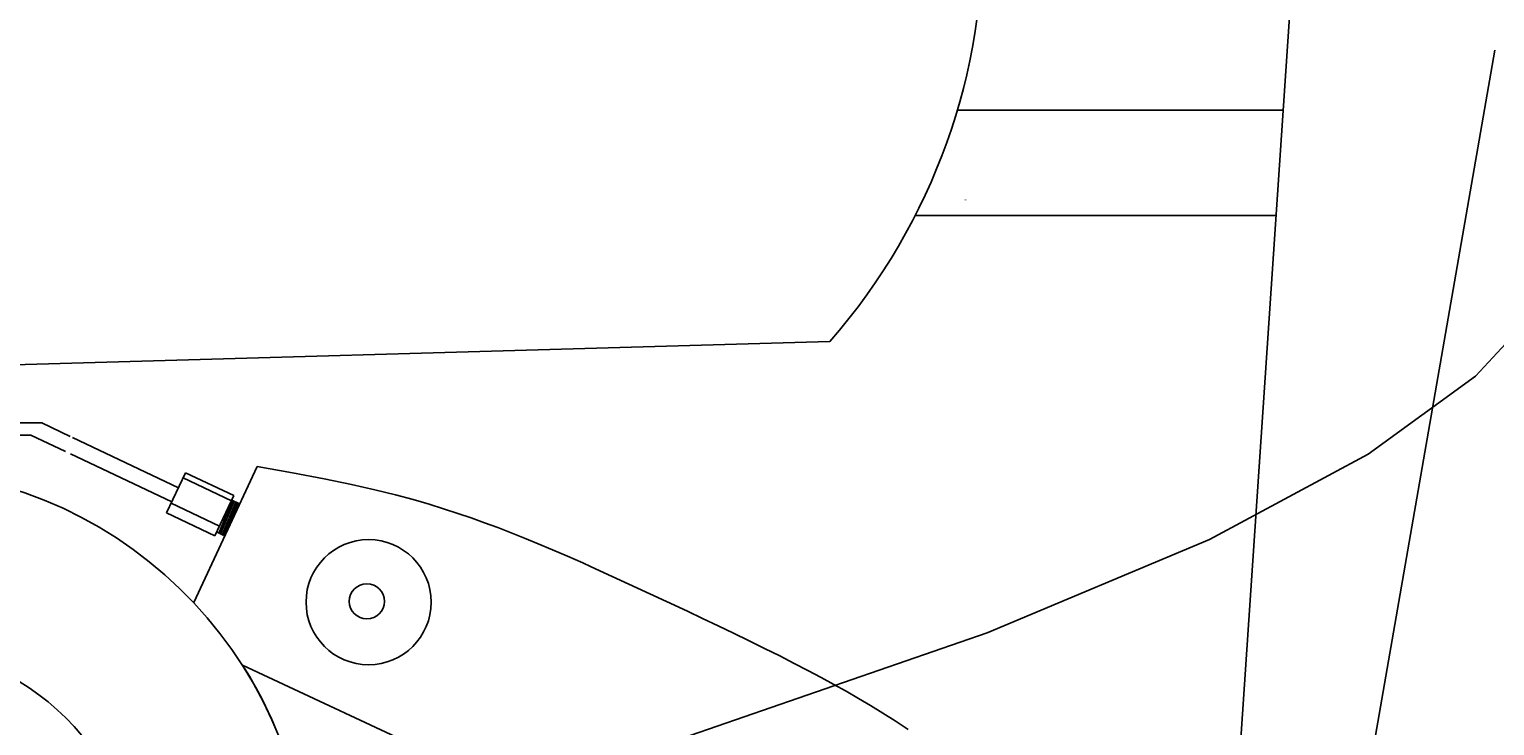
# Model space of a CAD drawing. Extents: x 0.9 to 11.8, y 2 to 7.2.
# Tile 16 of 18: x 6.632 to 8.064, y 4.664 to 5.345. Entities that reach past the tile are written whole.
import ezdxf

# ---------------------------------------------------------------- set-up
doc = ezdxf.new("R2010")
doc.units = 0
doc.header["$MEASUREMENT"] = 0
doc.layers.get('0').update_dxf_attribs({"linetype": 'CONTINUOUS'})

msp = doc.modelspace()

# ---------------------------------------------------------------- linework, layer by layer
for p, q in [((7.7977, 4.3833), (7.8674, 5.4176)), ((8.0636, 5.324), (7.6666, 3.042)), ((7.8572, 5.2655), (7.5386, 5.2655)), ((7.4976, 5.1626), (7.8502, 5.1626)), ((8.1104, 5.0763), (8.0448, 5.0055)), ((8.0448, 5.0055), (7.9401, 4.9291)), ((6.6746, 4.9455), (6.7782, 4.8964)), ((7.9401, 4.9291), (7.785, 4.8458)), ((6.7851, 4.9111), (6.7665, 4.8719)), ((6.8322, 4.8888), (6.7851, 4.9111)), ((6.8551, 4.9173), (6.793, 4.7843)), ((6.8894, 4.9111), (6.8551, 4.9173)), ((6.9204, 4.9051), (6.8894, 4.9111)), ((6.8298, 4.8837), (6.7827, 4.906)), ((6.9471, 4.8996), (6.9204, 4.9051)), ((6.97, 4.8944), (6.9471, 4.8996)), ((6.771, 4.8813), (6.8181, 4.859)), ((6.8136, 4.8495), (6.8322, 4.8888)), ((6.8175, 4.8521), (6.8309, 4.8841)), ((6.819, 4.8514), (6.8324, 4.8834)), ((6.8209, 4.8505), (6.8342, 4.8825)), ((6.8223, 4.8498), (6.8357, 4.8818)), ((6.8223, 4.8499), (6.8371, 4.8811)), ((6.8371, 4.8811), (6.8302, 4.8844)), ((6.9899, 4.8895), (6.97, 4.8944)), ((7.0072, 4.8848), (6.9899, 4.8895)), ((7.0228, 4.8803), (7.0072, 4.8848)), ((7.0371, 4.8759), (7.0228, 4.8803)), ((6.7665, 4.8719), (6.8136, 4.8495)), ((7.0508, 4.8714), (7.0371, 4.8759)), ((7.0641, 4.8669), (7.0508, 4.8714)), ((7.0771, 4.8622), (7.0641, 4.8669)), ((6.8154, 4.8532), (6.8223, 4.8499)), ((7.09, 4.8575), (7.0771, 4.8622)), ((7.103, 4.8525), (7.09, 4.8575)), ((7.1161, 4.8472), (7.103, 4.8525)), ((7.1295, 4.8416), (7.1161, 4.8472)), ((7.1435, 4.8357), (7.1295, 4.8416)), ((7.785, 4.8458), (7.568, 4.7546)), ((7.158, 4.8295), (7.1435, 4.8357)), ((7.173, 4.8229), (7.158, 4.8295)), ((7.1812, 4.8192), (7.173, 4.8229)), ((7.2751, 4.7758), (7.1812, 4.8192)), ((7.2899, 4.7688), (7.2751, 4.7758)), ((7.3051, 4.7616), (7.2899, 4.7688)), ((7.568, 4.7546), (7.2778, 4.6543)), ((7.3203, 4.7543), (7.3051, 4.7616)), ((7.3356, 4.7468), (7.3203, 4.7543)), ((7.3506, 4.7394), (7.3356, 4.7468)), ((7.3653, 4.732), (7.3506, 4.7394)), ((6.8407, 4.7229), (7.5549, 4.3899)), ((7.3794, 4.7248), (7.3653, 4.732)), ((7.3928, 4.7179), (7.3794, 4.7248)), ((7.4057, 4.711), (7.3928, 4.7179)), ((7.4181, 4.7043), (7.4057, 4.711)), ((7.4302, 4.6975), (7.4181, 4.7043)), ((7.4421, 4.6906), (7.4302, 4.6975)), ((7.454, 4.6836), (7.4421, 4.6906)), ((7.4659, 4.6762), (7.454, 4.6836)), ((7.4781, 4.6685), (7.4659, 4.6762)), ((7.4907, 4.6603), (7.4781, 4.6685))]:
    msp.add_line(p, q)
for points in [[(5.3417, 4.9724, 0.02433), (6.48, 5.0126), (7.4143, 5.0395, 0.910404), (6.5859, 5.9129), (5.8969, 5.4994), (5.3652, 5.1357, 0.52345)], [(6.9043, 4.4712, 61.028042), (6.9015, 4.4442, 0.016386)]]:
    msp.add_lwpolyline(points, format="xyb", close=True)
for points in [[(6.5962, 4.9598), (6.6445, 4.9598), (6.6724, 4.9466)], [(6.5962, 4.9479), (6.634, 4.9479), (6.6679, 4.9319)], [(6.6726, 4.9297), (6.7717, 4.8827)]]:
    msp.add_lwpolyline(points)
for centre, radius in [((6.9638, 4.7846), 0.0611), ((6.9621, 4.7854), 0.0172), ((6.4976, 4.501), 0.2411)]:
    msp.add_circle(centre, radius)
msp.add_arc((6.4909, 4.5006), 0.4145, 23.1947, 32.4327)

# ---------------------------------------------------------------- texts
msp.add_text('     1989', height=0.001).set_placement((7.5432, 5.1773))

doc.saveas('drawing.dxf')
